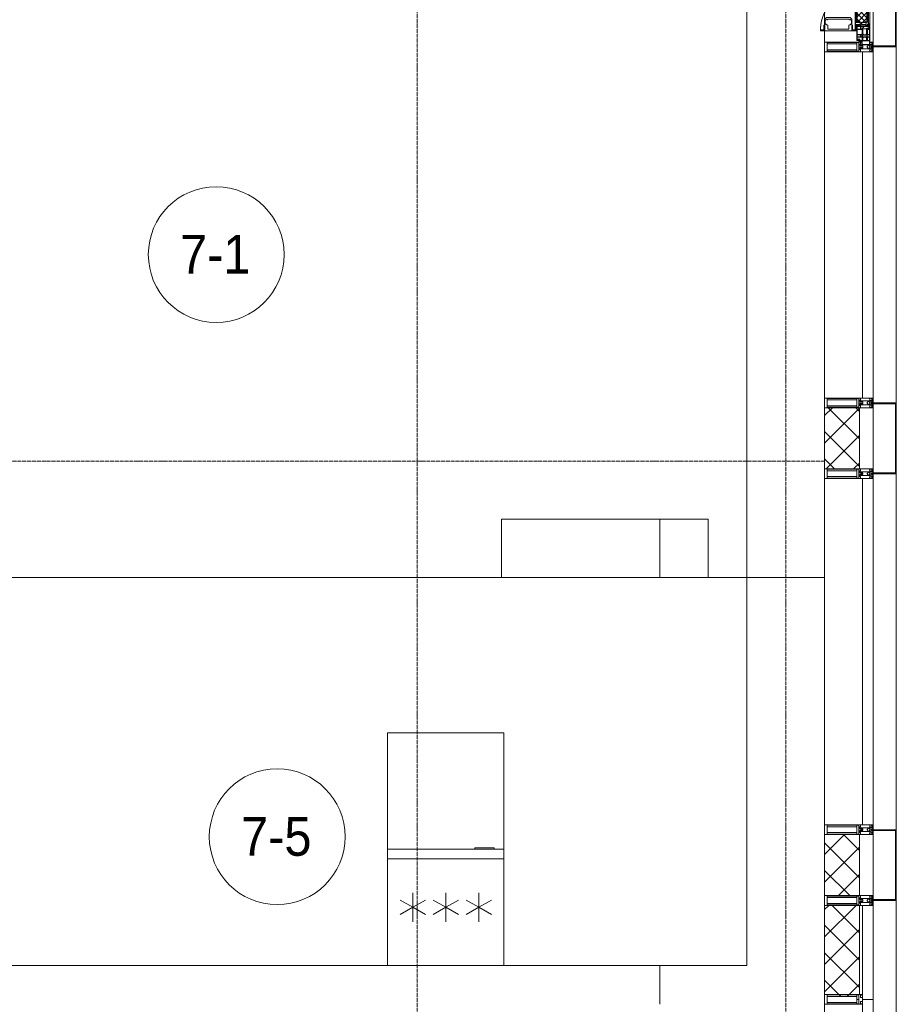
# Model space of a CAD drawing. Header units: millimetres. Extents: x 5617 to 125204, y 7718 to 237738.
# Tile 61 of 71: x 83289 to 87809, y 68000 to 73075. Entities that reach past the tile are written whole.
import ezdxf

# ---------------------------------------------------------------- set-up
doc = ezdxf.new("R2010")
doc.units = ezdxf.units.MM
for name, pattern in [('-D1-02х01', [3, 2, -1]), ('ADSK_Линия сетки', [25, 20, -2.5, 0, -2.5]), ('Линия сетки', [25, 20, -2.5, 0, -2.5])]:
    doc.linetypes.add(name, pattern=pattern)
for name, color, linetype, lineweight in [('Импосты витража', 7, 'Continuous', 18), ('Колонны', 7, 'Continuous', 18), ('Марки помещений', 7, 'Continuous', 20), ('Мебель', 7, 'Continuous', 18), ('Окна', 7, 'Continuous', 18), ('Оси', 7, 'Continuous', 9), ('Панели витража', 7, 'Continuous', 18), ('Перекрытия', 7, 'Continuous', 18), ('Стены', 7, 'Continuous', 18), ('Стены разрез', 7, 'Continuous', 40), ('Стены штриховка', 7, 'Continuous', 40), ('Электрооборудование', 7, 'Continuous', 18), ('Элементы узлов', 7, 'Continuous', 18)]:
    doc.layers.add(name, color=color, linetype=linetype, lineweight=lineweight)
doc.styles.add('Arial_3', font='arial.ttf', dxfattribs={"width": 0.9, "height": 200})
pattern_1 = [(45, (0, 0), (-70.71068, 70.71068), []), (135, (0, 0), (-70.71068, -70.71068), [])]

# ---------------------------------------------------------------- blocks, each defined once
blk = doc.blocks.new('MR_Зона обслуживания - MR_Зона обслуживания-2637598-МКСС_K3_L26__85_950_')
at = {"layer": 'Мебель', "color": 254, "lineweight": 9, "true_color": 0xcccccc}
for p, q in [((300, 600), (-300, 600)), ((-300, 600), (-300, 0)), ((300, 0), (300, 600)), ((-300, 0), (300, 0))]:
    blk.add_line(p, q, dxfattribs=at)
blk = doc.blocks.new('MR_Холодильник - Холодильник-2637597-МКСС_K3_L26__85_950_')
at = {"layer": 'Электрооборудование', "color": 253, "true_color": 0xaaaaaa}
for p, q in [((150, 300), (150, 306.1)), ((150, 306.1), (250, 306.1)), ((250, 306.1), (250, 300)), ((-300, 250), (-300, 300)), ((-300, 300), (300, 300)), ((250, 300), (150, 300)), ((300, 300), (300, 250)), ((300, 250), (-300, 250)), ((-300, -300), (-300, 250)), ((-300, 250), (300, 250)), ((300, 250), (300, -300)), ((-170, 75), (-170, 0)), ((0, 75), (0, 0)), ((170, 0), (170, 75)), ((-170, 0), (-235, 37.5)), ((-170, 0), (-105, 37.5)), ((0, 0), (-65, 37.5)), ((0, 0), (65, 37.5)), ((65, -37.5), (0, 0)), ((105, 37.5), (170, 0)), ((235, 37.5), (170, 0)), ((-235, -37.5), (-170, 0)), ((-105, -37.5), (-170, 0)), ((-170, 0), (-170, -75)), ((-65, -37.5), (0, 0)), ((0, 0), (0, -75)), ((170, 0), (105, -37.5)), ((170, 0), (235, -37.5)), ((170, -75), (170, 0)), ((300, -300), (-300, -300))]:
    blk.add_line(p, q, dxfattribs=at)
blk = doc.blocks.new('135_SLK_K3_AR_rvt-1-МКСС_K3_L26__85_950_')
at = {"layer": 'Перекрытия', "color": 254, "true_color": 0xcccccc}
for p, q in [((124050, 70200), (124050, 73500)), ((122783.5, 70200), (122783.5, 70500)), ((122783.5, 70500), (123849.5, 70500)), ((123849.5, 70500), (123849.5, 70200)), ((123849.5, 70200), (122783.5, 70200)), ((124050, 68200), (124050, 70200)), ((118550, 68200), (124050, 68200))]:
    blk.add_line(p, q, dxfattribs=at)
at = {"layer": 'Стены', "color": 254, "true_color": 0xcccccc}
for p, q in [((118550.4, 70200.4), (124450, 70200.4)), ((124450, 70199.6), (118550.4, 70199.6)), ((123849.5, 70200.4), (122783.5, 70200.4)), ((124450, 70200.4), (124050, 70200.4)), ((124050, 70199.6), (124450, 70199.6)), ((124450, 70199.6), (124450, 70200.4))]:
    blk.add_line(p, q, dxfattribs=at)
at = {"layer": 'Мебель', "color": 254, "lineweight": 18, "true_color": 0xe5e5e5}
blk.add_blockref('MR_Зона обслуживания - MR_Зона обслуживания-2637598-МКСС_K3_L26__85_950_', (122496.9, 68800), dxfattribs=at)
at = {"layer": 'Электрооборудование', "color": 253, "lineweight": 18, "true_color": 0xaaaaaa}
blk.add_blockref('MR_Холодильник - Холодильник-2637597-МКСС_K3_L26__85_950_', (122496.9, 68500), dxfattribs=at)
blk = doc.blocks.new('Rectangular Mullion - R_StandardFrame_50Wx250H-4206591-МКСС_K3_L26__85_950_')
at = {"layer": 'Импосты витража', "color": 254, "lineweight": 5, "true_color": 0xcccccc}
blk.add_line((124450, 68925), (124450, 70710), dxfattribs=at)
blk = doc.blocks.new('System Panel - A_PAN_Glass-6432908-МКСС_K3_L26__85_950_')
at = {"layer": 'Панели витража', "color": 254, "lineweight": 5, "true_color": 0xcccccc}
for p, q in [((650, 0), (-650, 0)), ((-650, 0), (-650, -55)), ((650, -55), (650, 0)), ((-636, -55), (650, -55))]:
    blk.add_line(p, q, dxfattribs=at)
blk = doc.blocks.new('Rectangular Mullion - R_StandardFrame_50Wx250H-4642226-МКСС_K3_L26__85_950_')
at = {"layer": 'Импосты витража', "color": 254, "lineweight": 5, "true_color": 0xcccccc}
blk.add_line((124450, 66725), (124450, 68000), dxfattribs=at)
blk = doc.blocks.new('Rectangular Mullion - 50Wx250H-3927046-МКСС_K3_L26__85_950_')
at = {"layer": 'Элементы узлов', "color": 254, "lineweight": 5, "true_color": 0xcccccc}
for p, q in [((0, 250), (-25, 250)), ((-25, 250), (-25, 237.3)), ((-25, 65.2), (-25, 250)), ((-25, 250), (0, 250)), ((-23, 237.3), (0, 237.3)), ((-23, 237.3), (0, 237.3)), ((-23, 237.3), (-23, 73.6)), ((0, 237.3), (-14.9, 237.3)), ((-14.9, 237.3), (-14.9, 84)), ((-14.9, 84), (-14.9, 237.3)), ((25, 250), (0, 250)), ((25, 250), (0, 250)), ((14.9, 237.3), (0, 237.3)), ((0, 237.3), (23, 237.3)), ((23, 237.3), (0, 237.3)), ((14.9, 84), (14.9, 237.3)), ((14.9, 84), (14.9, 237.3)), ((23, 237.3), (23, 73.6)), ((25, 237.3), (25, 250)), ((25, 65.2), (25, 250)), ((-25, 73.6), (-25, 65.2)), ((-25, 65.2), (-25, 60.2)), ((-10, 65.2), (-25, 65.2)), ((-25, 65.2), (-25, 60.2)), ((-25, 65.2), (-10, 65.2)), ((-10, 65.2), (-25, 65.2)), ((0, 84), (-23, 84)), ((-23, 84), (-23, 73.6)), ((0, 84), (-23, 84)), ((-23, 73.6), (0, 73.6)), ((0, 73.6), (-23, 73.6)), ((-0.5, 73.6), (-23, 73.6)), ((-14.9, 84), (0, 84)), ((-10, 55), (-14, 55)), ((-14, 55), (-10, 55)), ((-10, 55), (-10, 65.2)), ((-10, 65.2), (-10, 55)), ((-10, 55), (-10, 65.2)), ((-10, 55), (0, 55)), ((0, 55), (-10, 55)), ((0, 84), (14.9, 84)), ((23, 84), (0, 84)), ((0, 84), (0, 73.6)), ((0, 84), (23, 84)), ((0, 73.6), (0, 84)), ((0, 73.6), (23, 73.6)), ((23, 73.6), (0, 73.6)), ((0, 55), (10, 55)), ((0, 55), (10, 55)), ((0.5, 73.6), (23, 73.6)), ((10, 65.2), (10, 55)), ((25, 65.2), (10, 65.2)), ((10, 55), (10, 65.2)), ((10, 65.2), (25, 65.2)), ((10, 65.2), (25, 65.2)), ((10, 55), (10, 65.2)), ((10, 55), (14, 55)), ((10, 55), (14, 55)), ((23, 73.6), (23, 84)), ((25, 65.2), (25, 73.6)), ((25, 65.2), (25, 60.2)), ((25, 60.2), (25, 65.2))]:
    blk.add_line(p, q, dxfattribs=at)
for centre, start, end in [((-14, 69.1), 218.9723, 270), ((-14, 69.1), 218.9723, 270), ((-14, 69.1), 218.9723, 270), ((14, 69.1), 270, 321.0277), ((14, 69.1), 270, 321.0277), ((14, 69.1), 270, 321.0277)]:
    blk.add_arc(centre, 14.1, start, end, dxfattribs=at)
blk = doc.blocks.new('Rectangular Mullion - R_InvisibleFrame_50Wx250H-4642184-МКСС_K3_L26__85_950_')
at = {"layer": 'Импосты витража', "color": 254, "lineweight": 5, "true_color": 0xcccccc}
for p, q in [((-25, 73.6), (-25, 237.3)), ((25, 237.3), (25, 73.6))]:
    blk.add_line(p, q, dxfattribs=at)
blk = doc.blocks.new('Rectangular Mullion - 50Wx250H-2623690-МКСС_K3_L26__85_950_')
at = {"layer": 'Элементы узлов', "color": 254, "lineweight": 5, "true_color": 0xcccccc}
for p, q in [((-25, 65.2), (-25, 250)), ((-25, 250), (0, 250)), ((-23, 237.3), (0, 237.3)), ((-23, 237.3), (-23, 73.6)), ((-14.9, 84), (-14.9, 237.3)), ((25, 250), (0, 250)), ((23, 237.3), (0, 237.3)), ((14.9, 84), (14.9, 237.3)), ((23, 237.3), (23, 73.6)), ((25, 65.2), (25, 250)), ((-14, 65.2), (-25, 65.2)), ((0, 84), (-23, 84)), ((-0.5, 73.6), (-23, 73.6)), ((-14, 71.3), (-14, 65.2)), ((-10, 71.3), (-14, 71.3)), ((-10, 53), (-10, 71.3)), ((-8.7, 53), (-10, 53)), ((-10, 53), (-10, 17)), ((-8.7, 53), (-7, 54.7)), ((-7, 65.2), (-5.9, 67.3)), ((-7, 65.2), (-7, 54.7)), ((-4.1, 67.3), (-5.9, 67.3)), ((-4.1, 67.3), (-2.9, 65.1)), ((-2.9, 65.1), (-2.9, 54.6)), ((-1.3, 53), (-2.9, 54.6)), ((0, 53), (-1.3, 53)), ((0, 84), (23, 84)), ((0, 53), (1.3, 53)), ((0.5, 73.6), (23, 73.6)), ((1.3, 53), (2.9, 54.6)), ((4.1, 67.3), (2.9, 65.1)), ((2.9, 65.1), (2.9, 54.6)), ((4.1, 67.3), (5.9, 67.3)), ((7, 65.2), (5.9, 67.3)), ((7, 65.2), (7, 54.7)), ((8.7, 53), (7, 54.7)), ((8.7, 53), (10, 53)), ((10, 71.3), (14, 71.3)), ((10, 53), (10, 71.3)), ((10, 53), (10, 17)), ((14, 71.3), (14, 65.2)), ((14, 65.2), (25, 65.2)), ((-23.8, 14.6), (-25, 14.2)), ((-25, 0), (-25, 14.2)), ((-22.3, 17), (-23.8, 17)), ((-23.8, 17), (-23.8, 14.6)), ((-22.5, 10.6), (-23.8, 14.6)), ((-22.5, 10.6), (-23.7, 9.9)), ((-23.7, 1.3), (-23.7, 9.9)), ((-23.7, 1.3), (-11.8, 1.3)), ((-23.2, 10.2), (-22.5, 8)), ((-22.5, 8), (-22.5, 4.5)), ((-21.3, 4.5), (-22.5, 4.5)), ((-22.3, 17), (-22.3, 16)), ((-22.3, 16), (-21.3, 16)), ((-19, 17.6), (-21.3, 16)), ((-21.3, 4.5), (-21.3, 6.5)), ((-21.3, 6.5), (-14.2, 6.5)), ((-18.4, 16.6), (-19, 17.6)), ((-7.4, 16.6), (-18.4, 16.6)), ((-14.2, 6.5), (-14.2, 4.5)), ((-13.2, 4.5), (-14.2, 4.5)), ((-13.2, 4.5), (-12.2, 7.2)), ((-12.7, 7.6), (-11.3, 11.4)), ((-12.7, 7.6), (-11.8, 6.9)), ((-12.2, 9), (-12.2, 14.8)), ((-12.2, 14.8), (0, 14.8)), ((-11.8, 1.3), (-11.8, 6.9)), ((-10.5, 11.2), (-11.3, 11.4)), ((-10.5, 1.5), (-10.5, 11.2)), ((-4.8, 1.5), (-10.5, 1.5)), ((-10, 17), (-7.5, 17)), ((-8.5, 23), (-1.5, 30)), ((-8.5, 18.5), (-8.5, 23)), ((-7.5, 18.5), (-8.5, 18.5)), ((-7.5, 17), (-7.5, 18.5)), ((-7.4, 18), (-7.4, 16.6)), ((-2.6, 18), (-7.4, 18)), ((0, 8), (-4.8, 8)), ((-4.8, 1.5), (-4.8, 8)), ((-2.6, 18), (-2.6, 16.8)), ((-2.6, 16.8), (0, 16.8)), ((-1.5, 30), (0, 30)), ((1.5, 30), (0, 30)), ((2.6, 16.8), (0, 16.8)), ((0, 14.8), (0, 16.8)), ((0, 14.8), (0, 16.8)), ((12.2, 14.8), (0, 14.8)), ((0, 0), (0, 8)), ((0, 8), (4.8, 8)), ((0, 0), (0, 8)), ((8.5, 23), (1.5, 30)), ((2.6, 18), (2.6, 16.8)), ((2.6, 18), (7.4, 18)), ((4.8, 1.5), (4.8, 8)), ((4.8, 1.5), (10.5, 1.5)), ((7.4, 18), (7.4, 16.6)), ((7.4, 16.6), (18.4, 16.6)), ((7.5, 18.5), (8.5, 18.5)), ((7.5, 17), (7.5, 18.5)), ((10, 17), (7.5, 17)), ((8.5, 18.5), (8.5, 23)), ((10.5, 11.2), (11.3, 11.4)), ((10.5, 1.5), (10.5, 11.2)), ((12.7, 7.6), (11.3, 11.4)), ((12.7, 7.6), (11.8, 6.9)), ((11.8, 1.3), (11.8, 6.9)), ((23.7, 1.3), (11.8, 1.3)), ((12.2, 9), (12.2, 14.8)), ((13.2, 4.5), (12.2, 7.2)), ((13.2, 4.5), (14.2, 4.5)), ((21.3, 6.5), (14.2, 6.5)), ((14.2, 6.5), (14.2, 4.5)), ((18.4, 16.6), (19, 17.6)), ((19, 17.6), (21.3, 16)), ((22.3, 16), (21.3, 16)), ((21.3, 4.5), (21.3, 6.5)), ((21.3, 4.5), (22.5, 4.5)), ((22.3, 17), (22.3, 16)), ((22.3, 17), (23.8, 17)), ((22.5, 10.6), (23.8, 14.6)), ((22.5, 10.6), (23.7, 9.9)), ((23.2, 10.2), (22.5, 8)), ((22.5, 8), (22.5, 4.5)), ((23.7, 1.3), (23.7, 9.9)), ((23.8, 17), (23.8, 14.6)), ((23.8, 14.6), (25, 14.2)), ((25, 0), (25, 14.2)), ((-25, 0), (0, 0)), ((25, 0), (0, 0))]:
    blk.add_line(p, q, dxfattribs=at)
for centre, start, end in [((-0.5, 73.1), 360, 90), ((0.5, 73.1), 90, 180)]:
    blk.add_arc(centre, 0.5, start, end, dxfattribs=at)
blk = doc.blocks.new('Rectangular Mullion - R_StandardFrame_50Wx250H-4646277-МКСС_K3_L26__85_950_')
at = {"layer": 'Импосты витража', "color": 254, "lineweight": 5, "true_color": 0xcccccc}
for p, q in [((-25, 0), (-25, 250)), ((-25, 250), (25, 250)), ((25, 250), (25, 0)), ((0, 0), (-25, 0)), ((25, 0), (5, 0))]:
    blk.add_line(p, q, dxfattribs=at)
blk = doc.blocks.new('Rectangular Mullion - R_StandardFrame_50Wx250H-4641129-МКСС_K3_L26__85_950_')
at = {"layer": 'Импосты витража', "color": 254, "lineweight": 5, "true_color": 0xcccccc}
for p, q in [((-25, 0), (-25, 250)), ((-25, 250), (25, 250)), ((25, 250), (25, 0)), ((-5, 0), (-25, 0)), ((25, 0), (0, 0))]:
    blk.add_line(p, q, dxfattribs=at)
blk = doc.blocks.new('System Panel - A_PAN_Glass-6432910-МКСС_K3_L26__85_950_')
at = {"layer": 'Панели витража', "color": 254, "lineweight": 5, "true_color": 0xcccccc}
for p, q in [((892.5, 0), (-892.5, 0)), ((-892.5, 0), (-892.5, -55)), ((892.5, -55), (892.5, 0)), ((-892.5, -55), (892.5, -55))]:
    blk.add_line(p, q, dxfattribs=at)
blk = doc.blocks.new('Rectangular Mullion - R_StandardFrame_50Wx250H-V32-МКСС_K3_L26__85_950_')
at = {"layer": 'Импосты витража', "color": 254, "lineweight": 5, "true_color": 0xcccccc}
for p, q in [((-25, 0), (-25, 250)), ((-25, 250), (25, 250)), ((25, 250), (25, 0)), ((0, 0), (-25, 0)), ((25, 0), (5, 0))]:
    blk.add_line(p, q, dxfattribs=at)
blk = doc.blocks.new('A_PAN_Створка - 383мм-6432921-МКСС_K3_L26__85_950_')
at = {"layer": 'Панели витража', "lineweight": 5, "true_color": 0xcccccc}
h = blk.add_hatch(dxfattribs=at)
h.set_pattern_fill('FP_6', color=254, style=0, pattern_type=2)
h.set_pattern_definition([(135, (73117.5, -124700), (-14.1421356, -14.1421356), []), (225, (73117.5, -124700), (14.1421356, -14.1421356), [])])
h.paths.add_polyline_path([(57.2, -60.8), (57.2, -36.4), (54.9, -34.1), (54.5, -31.8), (-54.5, -31.8), (-54.9, -34.1), (-57.2, -36.4), (-57.2, -60.8), (-54.6, -63.4), (-53.6, -82.7), (54.6, -81.8), (54.6, -63.4)])
at = {"layer": 'Окна', "color": 254, "lineweight": 5, "true_color": 0xcccccc}
for p, q in [((-67.9, -17), (-171, -17)), ((-171, -17), (-171, -57)), ((-171, -18.5), (-153.5, -18.5)), ((-153.5, -18.5), (-152, -20)), ((-152, -20), (-152, -73.5)), ((-150.5, -17), (-150.5, -29.4)), ((-132.4, -18.6), (-150.5, -18.6)), ((-150.5, -29.4), (-132.4, -29.4)), ((-150.5, -33.6), (-150.5, -68)), ((-136.3, -33.6), (-150.5, -33.6)), ((-137.2, -31), (-135.8, -35)), ((-132.5, -31), (-137.2, -31)), ((-132.1, -36.8), (-135.8, -35)), ((-132.1, -49), (-135.8, -50.8)), ((-132.5, -31.9), (-133.4, -33.7)), ((-133.4, -33.7), (-130.1, -35.3)), ((-133.4, -52), (-130.1, -50.4)), ((-132.5, -31.9), (-132.5, -31)), ((-132.4, -29.4), (-132.4, -18.6)), ((-132.1, -49), (-132.1, -36.8)), ((-131, -18.2), (-131, -29.5)), ((-120.8, -18.2), (-131, -18.2)), ((-131, -29.5), (-120.8, -29.5)), ((-131, -30.9), (-131, -33)), ((-120.8, -30.9), (-131, -30.9)), ((-129.4, -34.6), (-131, -33)), ((-130.1, -35.3), (-129.4, -34.6)), ((-130.1, -35.3), (-130.1, -50.4)), ((-130.1, -50.4), (-129.4, -51.1)), ((-122.4, -34.6), (-120.8, -33)), ((-121.7, -35.3), (-122.4, -34.6)), ((-121.7, -50.4), (-122.4, -51.1)), ((-118.4, -33.7), (-121.7, -35.3)), ((-121.7, -35.3), (-121.7, -50.4)), ((-118.4, -52), (-121.7, -50.4)), ((-120.8, -18.2), (-120.8, -29.5)), ((-120.8, -30.9), (-120.8, -33)), ((-119.7, -36.8), (-115.9, -35)), ((-119.7, -49), (-119.7, -36.8)), ((-119.7, -49), (-115.9, -50.8)), ((-119.3, -18.6), (-92.5, -18.6)), ((-119.3, -29.4), (-119.3, -18.6)), ((-92.5, -29.4), (-119.3, -29.4)), ((-119.3, -31), (-114.6, -31)), ((-119.3, -31.9), (-119.3, -31)), ((-119.3, -31.9), (-118.4, -33.7)), ((-114.6, -31), (-115.9, -35)), ((-94.1, -33.5), (-115.4, -33.5)), ((-89.9, -35.1), (-94.1, -33.5)), ((-92.5, -18.6), (-92.5, -29.4)), ((-90.8, -18.5), (-90.8, -29.4)), ((-87.3, -18.5), (-90.8, -18.5)), ((-90.8, -29.4), (-85.9, -29.4)), ((-89.9, -32.5), (-89.9, -35.1)), ((-85.9, -32.5), (-89.9, -32.5)), ((-89.9, -35.1), (-89.9, -50.9)), ((-87.3, -20.4), (-87.3, -18.5)), ((-87.3, -20.4), (-87.3, -21.9)), ((-84.8, -20.4), (-87.3, -20.4)), ((-87.3, -21.9), (-85.9, -21.9)), ((-85.9, -18.2), (-85.9, -20.4)), ((-75.9, -18.2), (-85.9, -18.2)), ((-85.9, -21.9), (-85.9, -29.4)), ((-85.9, -29.4), (-85.9, -32.5)), ((-85.9, -53.5), (-78, -45.6)), ((-83.4, -20.4), (-84.8, -20.4)), ((-70, -33.8), (-83.4, -20.4)), ((-78, -84), (-78, -23.5)), ((-78, -23.5), (-67.9, -23.5)), ((-78, -36.8), (-70, -36.8)), ((-78, -45.6), (-78, -36.8)), ((-75.9, -21.5), (-75.9, -18.2)), ((-75.9, -21.5), (-75.9, -23.5)), ((-74.9, -21.5), (-75.9, -21.5)), ((-75.9, -23.5), (-73, -23.5)), ((-74.9, -17.9), (-74.9, -21.5)), ((-68.9, -17.9), (-74.9, -17.9)), ((-67.2, -29.3), (-73, -23.5)), ((-61.4, -23.5), (-70, -32.1)), ((-70, -32.1), (-70, -62.5)), ((-70, -36.8), (-70, -33.8)), ((-68.9, -21.5), (-68.9, -17.9)), ((-67.9, -21.5), (-68.9, -21.5)), ((67.9, -17), (-67.9, -17)), ((-61.4, -23.5), (-67.9, -17)), ((-67.9, -17), (-67.9, -23.5)), ((-67.9, -17), (67.9, -17)), ((-67.9, -21.5), (-67.9, -23.5)), ((-67.9, -23.5), (-64.6, -26.8)), ((-67.9, -23.5), (-64.6, -26.8)), ((-64.6, -26.8), (-67.2, -29.3)), ((-64.6, -26.8), (-61.4, -23.5)), ((61.4, -23.5), (-61.4, -23.5)), ((67.9, -17), (61.4, -23.5)), ((70, -32.1), (61.4, -23.5)), ((61.4, -23.5), (64.6, -26.8)), ((67.9, -23.5), (64.6, -26.8)), ((64.6, -26.8), (67.9, -23.5)), ((64.6, -26.8), (67.2, -29.3)), ((67.2, -29.3), (73, -23.5)), ((67.9, -23.5), (67.9, -17)), ((171, -17), (67.9, -17)), ((67.9, -21.5), (67.9, -23.5)), ((67.9, -21.5), (68.9, -21.5)), ((67.9, -23.5), (78, -23.5)), ((68.9, -17.9), (74.9, -17.9)), ((68.9, -21.5), (68.9, -17.9)), ((70, -33.8), (83.4, -20.4)), ((70, -62.5), (70, -32.1)), ((70, -36.8), (70, -33.8)), ((78, -36.8), (70, -36.8)), ((75.9, -23.5), (73, -23.5)), ((74.9, -17.9), (74.9, -21.5)), ((74.9, -21.5), (75.9, -21.5)), ((75.9, -18.2), (85.9, -18.2)), ((75.9, -21.5), (75.9, -18.2)), ((75.9, -21.5), (75.9, -23.5)), ((78, -23.5), (78, -84)), ((78, -45.6), (78, -36.8)), ((85.9, -53.5), (78, -45.6)), ((83.4, -20.4), (84.8, -20.4)), ((84.8, -20.4), (87.3, -20.4)), ((85.9, -18.2), (85.9, -20.4)), ((85.9, -21.9), (85.9, -29.4)), ((87.3, -21.9), (85.9, -21.9)), ((85.9, -29.4), (85.9, -32.5)), ((90.8, -29.4), (85.9, -29.4)), ((85.9, -32.5), (89.9, -32.5)), ((87.3, -18.5), (90.8, -18.5)), ((87.3, -20.4), (87.3, -18.5)), ((87.3, -20.4), (87.3, -21.9)), ((89.9, -32.5), (89.9, -35.1)), ((89.9, -35.1), (94.1, -33.5)), ((89.9, -35.1), (89.9, -50.9)), ((90.8, -18.5), (90.8, -29.4)), ((92.5, -18.6), (92.5, -29.4)), ((119.3, -18.6), (92.5, -18.6)), ((92.5, -29.4), (119.3, -29.4)), ((94.1, -33.5), (115.4, -33.5)), ((114.6, -31), (115.9, -35)), ((119.3, -31), (114.6, -31)), ((119.7, -36.8), (115.9, -35)), ((119.7, -49), (115.9, -50.8)), ((119.3, -31.9), (118.4, -33.7)), ((118.4, -33.7), (121.7, -35.3)), ((118.4, -52), (121.7, -50.4)), ((119.3, -29.4), (119.3, -18.6)), ((119.3, -31.9), (119.3, -31)), ((119.7, -49), (119.7, -36.8)), ((120.8, -18.2), (120.8, -29.5)), ((120.8, -18.2), (131, -18.2)), ((131, -29.5), (120.8, -29.5)), ((120.8, -30.9), (120.8, -33)), ((120.8, -30.9), (131, -30.9)), ((122.4, -34.6), (120.8, -33)), ((121.7, -35.3), (122.4, -34.6)), ((121.7, -35.3), (121.7, -50.4)), ((121.7, -50.4), (122.4, -51.1)), ((129.4, -34.6), (131, -33)), ((130.1, -35.3), (129.4, -34.6)), ((130.1, -50.4), (129.4, -51.1)), ((133.4, -33.7), (130.1, -35.3)), ((130.1, -35.3), (130.1, -50.4)), ((133.4, -52), (130.1, -50.4)), ((131, -18.2), (131, -29.5)), ((131, -30.9), (131, -33)), ((132.1, -36.8), (135.8, -35)), ((132.1, -49), (132.1, -36.8)), ((132.1, -49), (135.8, -50.8)), ((132.4, -18.6), (150.5, -18.6)), ((132.4, -29.4), (132.4, -18.6)), ((150.5, -29.4), (132.4, -29.4)), ((132.5, -31), (137.2, -31)), ((132.5, -31.9), (132.5, -31)), ((132.5, -31.9), (133.4, -33.7)), ((137.2, -31), (135.8, -35)), ((136.3, -33.6), (150.5, -33.6)), ((150.5, -17), (150.5, -29.4)), ((150.5, -33.6), (150.5, -68)), ((153.5, -18.5), (152, -20)), ((152, -20), (152, -73.5)), ((171, -18.5), (153.5, -18.5)), ((171, -57), (171, -17)), ((-171, -55.5), (-152, -55.5)), ((-171, -57), (-156, -57)), ((-153, -60), (-153, -73.5)), ((-153, -73.5), (-150, -73.5)), ((-136.4, -52.4), (-150.5, -52.4)), ((-150.5, -56.6), (-132.4, -56.6)), ((-150.5, -68), (-143.5, -68)), ((-150.5, -69.5), (-150.5, -73.5)), ((-145, -69.5), (-150.5, -69.5)), ((-150, -73.5), (-150, -84)), ((-150, -84), (-78, -84)), ((-148.5, -81), (-148.5, -82.5)), ((-143.5, -81), (-148.5, -81)), ((-148.5, -82.5), (-132.4, -82.5)), ((-145, -69.5), (-145, -79.5)), ((-143.5, -68), (-143.5, -81)), ((-137.2, -54.8), (-135.8, -50.8)), ((-132.5, -54.8), (-137.2, -54.8)), ((-132.5, -53.8), (-133.4, -52)), ((-132.5, -53.8), (-132.5, -54.8)), ((-132.4, -56.6), (-132.4, -82.5)), ((-129.4, -51.1), (-131, -52.7)), ((-131, -55.1), (-131, -52.7)), ((-120.8, -55.1), (-131, -55.1)), ((-131, -56.5), (-131, -62.6)), ((-131, -56.5), (-120.8, -56.5)), ((-120.8, -62.6), (-131, -62.6)), ((-131, -64.6), (-120.8, -64.6)), ((-131, -82.5), (-131, -64.6)), ((-131, -82.5), (-120.8, -82.5)), ((-122.4, -51.1), (-120.8, -52.7)), ((-120.8, -55.1), (-120.8, -52.7)), ((-120.8, -56.5), (-120.8, -62.6)), ((-120.8, -82.5), (-120.8, -64.6)), ((-119.3, -53.8), (-118.4, -52)), ((-119.3, -53.8), (-119.3, -54.8)), ((-119.3, -54.8), (-114.6, -54.8)), ((-119.3, -56.6), (-119.3, -82.5)), ((-92.5, -56.6), (-119.3, -56.6)), ((-119.3, -82.5), (-92.5, -82.5)), ((-114.6, -54.8), (-115.9, -50.8)), ((-94.1, -52.5), (-115.3, -52.5)), ((-89.9, -50.9), (-94.1, -52.5)), ((-92.5, -56.6), (-92.5, -82.5)), ((-73.9, -87.5), (-91.5, -87.5)), ((-91.5, -87.5), (-91.5, -92)), ((-91.5, -92), (91.5, -92)), ((-90.8, -56.6), (-85.9, -56.6)), ((-90.8, -62.7), (-90.8, -56.6)), ((-80.4, -62.7), (-90.8, -62.7)), ((-90.8, -64.6), (-90.8, -82.5)), ((-80.1, -64.6), (-90.8, -64.6)), ((-90.8, -82.5), (-79.5, -82.5)), ((-89.9, -52.2), (-89.9, -50.9)), ((-89.9, -52.2), (-88.6, -53.5)), ((-85.9, -53.5), (-88.6, -53.5)), ((-85.9, -56.6), (-85.9, -53.5)), ((-78, -84), (-85, -84)), ((-85, -84), (-85, -87.5)), ((-85, -87.5), (-78, -87.5)), ((-80.4, -61.1), (-80.4, -62.7)), ((-78, -61.1), (-80.4, -61.1)), ((-80.1, -66.1), (-80.1, -64.6)), ((-78, -66.1), (-80.1, -66.1)), ((-79.5, -80.6), (-78, -80.6)), ((-79.5, -82.5), (-79.5, -80.6)), ((-78, -66.1), (-78, -61.1)), ((-78, -87.5), (-78, -84)), ((-78, -84), (-73.9, -84)), ((-70, -62.5), (-73.9, -62.5)), ((-73.9, -62.5), (-73.9, -87.5)), ((73.9, -62.5), (70, -62.5)), ((73.9, -87.5), (73.9, -62.5)), ((73.9, -84), (78, -84)), ((91.5, -87.5), (73.9, -87.5)), ((78, -61.1), (80.4, -61.1)), ((78, -66.1), (78, -61.1)), ((78, -66.1), (80.1, -66.1)), ((79.5, -80.6), (78, -80.6)), ((78, -87.5), (78, -84)), ((78, -84), (85, -84)), ((78, -84), (150, -84)), ((85, -87.5), (78, -87.5)), ((79.5, -82.5), (79.5, -80.6)), ((90.8, -82.5), (79.5, -82.5)), ((80.1, -64.6), (90.8, -64.6)), ((80.1, -66.1), (80.1, -64.6)), ((80.4, -61.1), (80.4, -62.7)), ((80.4, -62.7), (90.8, -62.7)), ((85, -84), (85, -87.5)), ((85.9, -53.5), (88.6, -53.5)), ((85.9, -56.6), (85.9, -53.5)), ((90.8, -56.6), (85.9, -56.6)), ((89.9, -52.2), (88.6, -53.5)), ((89.9, -50.9), (94.1, -52.5)), ((89.9, -52.2), (89.9, -50.9)), ((90.8, -62.7), (90.8, -56.6)), ((90.8, -64.6), (90.8, -82.5)), ((91.5, -92), (91.5, -87.5)), ((92.5, -56.6), (119.3, -56.6)), ((92.5, -56.6), (92.5, -82.5)), ((119.3, -82.5), (92.5, -82.5)), ((94.1, -52.5), (115.3, -52.5)), ((114.6, -54.8), (115.9, -50.8)), ((119.3, -54.8), (114.6, -54.8)), ((119.3, -53.8), (118.4, -52)), ((119.3, -53.8), (119.3, -54.8)), ((119.3, -56.6), (119.3, -82.5)), ((122.4, -51.1), (120.8, -52.7)), ((120.8, -55.1), (120.8, -52.7)), ((120.8, -55.1), (131, -55.1)), ((120.8, -56.5), (120.8, -62.6)), ((131, -56.5), (120.8, -56.5)), ((120.8, -62.6), (131, -62.6)), ((120.8, -82.5), (120.8, -64.6)), ((131, -64.6), (120.8, -64.6)), ((131, -82.5), (120.8, -82.5)), ((129.4, -51.1), (131, -52.7)), ((131, -55.1), (131, -52.7)), ((131, -56.5), (131, -62.6)), ((131, -82.5), (131, -64.6)), ((150.5, -56.6), (132.4, -56.6)), ((132.4, -56.6), (132.4, -82.5)), ((148.5, -82.5), (132.4, -82.5)), ((132.5, -53.8), (133.4, -52)), ((132.5, -53.8), (132.5, -54.8)), ((132.5, -54.8), (137.2, -54.8)), ((137.2, -54.8), (135.8, -50.8)), ((136.4, -52.4), (150.5, -52.4)), ((143.5, -68), (143.5, -81)), ((150.5, -68), (143.5, -68)), ((143.5, -81), (148.5, -81)), ((145, -69.5), (150.5, -69.5)), ((145, -69.5), (145, -79.5)), ((148.5, -81), (148.5, -82.5)), ((150, -84), (150, -73.5)), ((150, -73.5), (153, -73.5)), ((150.5, -69.5), (150.5, -73.5)), ((171, -55.5), (152, -55.5)), ((153, -73.5), (153, -60)), ((156, -57), (171, -57))]:
    blk.add_line(p, q, dxfattribs=at)
at = {"layer": 'Окна', "color": 7, "lineweight": 5, "true_color": 0xf4f4f4}
for p, q in [((95.1, -87.5), (95.1, -105.1)), ((99.6, -87.5), (95.1, -87.5)), ((97.9, -95.6), (95.1, -95.6)), ((97.9, -95.6), (97.9, -109.6)), ((99.6, -270.5), (99.6, -87.5)), ((39.7, -109), (31.1, -117.6)), ((31.1, -117.6), (31.1, -240.4)), ((41.4, -123.8), (39.1, -124.2)), ((39.1, -179), (39.1, -124.2)), ((70.1, -109), (39.7, -109)), ((41.4, -123.8), (43.5, -121.7)), ((45, -113.3), (42.3, -118.2)), ((42.3, -118.2), (43.5, -121.7)), ((45.9, -111.2), (45, -113.3)), ((63.3, -111.2), (45.9, -111.2)), ((64.1, -113), (63.3, -111.2)), ((64.1, -113), (66.7, -117)), ((66.7, -117), (68.6, -118.3)), ((68.6, -118.3), (68.6, -121.6)), ((68.6, -121.6), (71.1, -124.1)), ((70.1, -105.1), (70.1, -109)), ((95.1, -105.1), (70.1, -105.1)), ((71.1, -124.1), (89.5, -124.1)), ((74.1, -109.6), (74.1, -105.1)), ((89.1, -109.6), (74.1, -109.6)), ((89.1, -105.1), (89.1, -109.6)), ((89.5, -124.1), (90.6, -125.2)), ((90.6, -125.2), (90.6, -232.8)), ((93.1, -109.6), (93.1, -105.1)), ((97.9, -109.6), (93.1, -109.6)), ((39.1, -179), (39.1, -233.8)), ((39.7, -249), (31.1, -240.4)), ((41.4, -234.2), (39.1, -233.8)), ((70.1, -249), (39.7, -249)), ((41.4, -234.2), (43.5, -236.3)), ((42.3, -239.8), (43.5, -236.3)), ((45, -244.7), (42.3, -239.8)), ((45.9, -246.8), (45, -244.7)), ((63.3, -246.8), (45.9, -246.8)), ((64.1, -245), (63.3, -246.8)), ((64.1, -245), (66.7, -241)), ((66.7, -241), (68.6, -239.7)), ((68.6, -236.4), (71.1, -233.9)), ((68.6, -239.7), (68.6, -236.4)), ((70.1, -252.9), (70.1, -249)), ((95.1, -252.9), (70.1, -252.9)), ((71.1, -233.9), (89.5, -233.9)), ((74.1, -248.4), (74.1, -252.9)), ((89.1, -248.4), (74.1, -248.4)), ((89.1, -252.9), (89.1, -248.4)), ((89.5, -233.9), (90.6, -232.8)), ((93.1, -248.4), (93.1, -252.9)), ((97.9, -248.4), (93.1, -248.4)), ((95.1, -270.5), (95.1, -252.9)), ((97.9, -262.4), (97.9, -248.4)), ((97.9, -262.4), (95.1, -262.4)), ((99.6, -270.5), (95.1, -270.5))]:
    blk.add_line(p, q, dxfattribs=at)
at = {"layer": 'Окна', "color": 254, "lineweight": 5, "true_color": 0xcccccc}
for centre, start, end in [((-156, -60), 0, 90), ((156, -60), 90, 180)]:
    blk.add_arc(centre, 3, start, end, dxfattribs=at)
at = {"layer": 'Окна', "color": 254, "linetype": '-D1-02х01', "lineweight": 5, "true_color": 0xcccccc}
blk.add_arc((91.4, -87.5), 183, 181.4091, 271.1445, dxfattribs=at)
at = {"layer": 'Элементы узлов', "color": 254, "lineweight": 5, "true_color": 0xcccccc}
for p, q in [((-70, -32.1), (-61.4, -23.5)), ((-70, -62.5), (-70, -32.1)), ((-67.8, -38.3), (-65.7, -37.4)), ((-67.8, -55.7), (-67.8, -38.3)), ((-65.7, -37.4), (-60.8, -34.7)), ((61.4, -23.5), (-61.4, -23.5)), ((-60.8, -34.7), (-57.3, -35.9)), ((-55.2, -33.8), (-57.3, -35.9)), ((-54.9, -34.1), (-57.2, -36.4)), ((-57.2, -36.4), (-57.2, -60.8)), ((-55.2, -33.8), (-54.8, -31.5)), ((-54.9, -25.8), (-53.9, -24.8)), ((-54.9, -29.5), (-54.9, -25.8)), ((-53.9, -30.5), (-54.9, -29.5)), ((-54.5, -31.8), (-54.9, -34.1)), ((0, -31.5), (-54.8, -31.5)), ((54.5, -31.8), (-54.5, -31.8)), ((-53.9, -24.8), (53.9, -24.8)), ((53.9, -30.5), (-53.9, -30.5)), ((0, -31.5), (54.8, -31.5)), ((54.9, -25.8), (53.9, -24.8)), ((53.9, -30.5), (54.9, -29.5)), ((54.9, -34.1), (54.5, -31.8)), ((55.2, -33.8), (54.8, -31.5)), ((54.9, -29.5), (54.9, -25.8)), ((57.2, -36.4), (54.9, -34.1)), ((55.2, -33.8), (57.3, -35.9)), ((57.2, -60.8), (57.2, -36.4)), ((60.8, -34.7), (57.3, -35.9)), ((65.7, -37.4), (60.8, -34.7)), ((70, -32.1), (61.4, -23.5)), ((67.8, -38.3), (65.7, -37.4)), ((67.8, -55.7), (67.8, -38.3)), ((70, -62.5), (70, -32.1)), ((-91.5, -87.5), (-73.9, -87.5)), ((-91.5, -92), (-91.5, -87.5)), ((-91.5, -92), (91.5, -92)), ((-83.4, -90.3), (-83.4, -87.5)), ((-83.4, -90.3), (-69.4, -90.3)), ((-73.9, -62.5), (-70, -62.5)), ((-73.9, -87.5), (-73.9, -62.5)), ((-69.4, -66.5), (-73.9, -66.5)), ((-73.9, -81.5), (-69.4, -81.5)), ((-69.4, -85.5), (-73.9, -85.5)), ((-69.4, -81.5), (-69.4, -66.5)), ((-69.4, -90.3), (-69.4, -85.5)), ((-61.7, -62.5), (-67.9, -62.5)), ((-67.9, -62.5), (-67.9, -89.3)), ((-67.9, -89.3), (-66.9, -90.3)), ((-66, -56.5), (-67.8, -55.7)), ((-66.9, -90.3), (-57.4, -90.3)), ((-66, -56.5), (-62, -59.1)), ((-62, -59.1), (-60.7, -61)), ((-61.7, -64.9), (-61.7, -62.5)), ((-60.1, -67.7), (-61.7, -64.9)), ((-60.7, -61), (-57.4, -61)), ((-56.4, -67.7), (-60.1, -67.7)), ((-57.4, -61), (-54.9, -63.5)), ((-57.4, -90.3), (-56.4, -89.4)), ((-57.2, -60.8), (-54.6, -63.4)), ((-56.4, -89.4), (-56.4, -67.7)), ((-54.9, -63.5), (-54.9, -81.9)), ((-54.9, -81.9), (-53.8, -83)), ((-54.9, -85.6), (-53.9, -84.6)), ((-54.9, -89.3), (-54.9, -85.6)), ((-53.9, -90.3), (-54.9, -89.3)), ((-54.6, -63.4), (-54.6, -81.8)), ((-54.6, -81.8), (-53.6, -82.7)), ((-53.9, -84.6), (53.9, -84.6)), ((53.9, -90.3), (-53.9, -90.3)), ((53.8, -83), (-53.8, -83)), ((-53.6, -82.7), (53.6, -82.7)), ((53.6, -82.7), (54.6, -81.8)), ((54.9, -81.9), (53.8, -83)), ((54.9, -85.6), (53.9, -84.6)), ((53.9, -90.3), (54.9, -89.3)), ((54.6, -63.4), (57.2, -60.8)), ((54.6, -81.8), (54.6, -63.4)), ((57.4, -61), (54.9, -63.5)), ((54.9, -63.5), (54.9, -81.9)), ((54.9, -89.3), (54.9, -85.6)), ((56.4, -67.7), (60.1, -67.7)), ((56.4, -89.4), (56.4, -67.7)), ((57.4, -90.3), (56.4, -89.4)), ((60.7, -61), (57.4, -61)), ((66.9, -90.3), (57.4, -90.3)), ((60.1, -67.7), (61.7, -64.9)), ((62, -59.1), (60.7, -61)), ((61.7, -62.5), (67.9, -62.5)), ((61.7, -64.9), (61.7, -62.5)), ((66, -56.5), (62, -59.1)), ((66, -56.5), (67.8, -55.7)), ((67.9, -89.3), (66.9, -90.3)), ((67.9, -62.5), (67.9, -89.3)), ((69.4, -66.5), (73.9, -66.5)), ((69.4, -81.5), (69.4, -66.5)), ((73.9, -81.5), (69.4, -81.5)), ((69.4, -85.5), (73.9, -85.5)), ((69.4, -90.3), (69.4, -85.5)), ((83.4, -90.3), (69.4, -90.3)), ((73.9, -62.5), (70, -62.5)), ((73.9, -87.5), (73.9, -62.5)), ((91.5, -87.5), (73.9, -87.5)), ((83.4, -90.3), (83.4, -87.5)), ((91.5, -92), (91.5, -87.5))]:
    blk.add_line(p, q, dxfattribs=at)
blk = doc.blocks.new('Rectangular Mullion - R_StandardFrame_50Wx250H-4158761-МКСС_K3_L26__85_950_')
at = {"layer": 'Импосты витража', "color": 254, "lineweight": 5, "true_color": 0xcccccc}
for p, q in [((124450, 73047.4), (124450, 73275)), ((124450, 72960), (124450, 73017.9))]:
    blk.add_line(p, q, dxfattribs=at)
blk = doc.blocks.new('Rectangular Mullion - R_StandardFrame_50Wx250H-V34-МКСС_K3_L26__85_950_')
at = {"layer": 'Импосты витража', "color": 254, "lineweight": 5, "true_color": 0xcccccc}
for p, q in [((-25, 57), (-25, 250)), ((-25, 250), (25, 250)), ((25, 250), (25, 0)), ((-25, 0), (-25, 17)), ((-5, 0), (-25, 0)), ((25, 0), (0, 0))]:
    blk.add_line(p, q, dxfattribs=at)
blk = doc.blocks.new('A_OGR_PAN_Отлив - A_OGR_PAN_Отлив-5675961-МКСС_K3_L26__85_950_')
at = {"layer": 'Колонны', "color": 254, "lineweight": 5, "true_color": 0xcccccc}
blk.add_line((-917.5, -120), (917.5, -120), dxfattribs=at)
blk = doc.blocks.new('A_SLK_PAN_Type1 - Прямой тип панели-5878945-МКСС_K3_L26__85_950_')
at = {"layer": 'Колонны', "color": 254, "lineweight": 5, "true_color": 0xcccccc}
for p, q in [((-177.5, 0), (-182.5, 0)), ((-182.5, 0), (-182.5, -120)), ((-177.5, -115), (-177.5, 0)), ((157.5, 0), (-157.5, 0)), ((177.5, 0), (177.5, -115)), ((182.5, 0), (177.5, 0)), ((182.5, -120), (182.5, 0)), ((-182.5, -120), (182.5, -120)), ((177.5, -115), (-177.5, -115))]:
    blk.add_line(p, q, dxfattribs=at)
blk = doc.blocks.new('A_SLK_PAN_Type1 - Прямой тип панели с перфорацией Ф1_1-6627220-МКСС_K3_L26__85_950_')
at = {"layer": 'Колонны', "color": 254, "lineweight": 5, "true_color": 0xcccccc}
for p, q in [((-177.5, 0), (-182.5, 0)), ((-182.5, 0), (-182.5, -120)), ((-177.5, -115), (-177.5, 0)), ((157.5, 0), (-157.5, 0)), ((177.5, 0), (177.5, -115)), ((182.5, 0), (177.5, 0)), ((182.5, -120), (182.5, 0)), ((-182.5, -120), (182.5, -120)), ((177.5, -115), (-177.5, -115))]:
    blk.add_line(p, q, dxfattribs=at)
blk = doc.blocks.new('135_SLK_K3_AR_FCD_rvt-1-МКСС_K3_L26__85_950_')
at = {"layer": 'Стены разрез', "lineweight": 5, "true_color": 0xcccccc}
h = blk.add_hatch(dxfattribs=at)
h.set_pattern_fill('FP_5', color=254, style=0, pattern_type=2)
h.set_pattern_definition(pattern_1)
h.paths.add_polyline_path([(124630, 70760), (124630, 71075), (124450, 71075), (124450, 70760)])
h = blk.add_hatch(dxfattribs=at)
h.set_pattern_fill('FP_5', color=254, style=0, pattern_type=2)
h.set_pattern_definition(pattern_1)
h.paths.add_polyline_path([(124630, 68560), (124630, 68875), (124450, 68875), (124450, 68560)])
h = blk.add_hatch(dxfattribs=at)
h.set_pattern_fill('FP_5', color=254, style=0, pattern_type=2)
h.set_pattern_definition(pattern_1)
h.paths.add_polyline_path([(124486.8, 68039.9), (124616, 68039.9), (124616, 68048), (124626.4, 68048), (124626.4, 68050), (124630, 68050), (124630, 68510), (124450, 68510), (124450, 68050), (124462.7, 68050), (124462.7, 68039.9)])
at = {"layer": 'Перекрытия', "color": 254, "lineweight": 5, "true_color": 0xcccccc}
for p, q in [((123600, 70500), (123600, 70200)), ((123600, 68200), (123600, 68000))]:
    blk.add_line(p, q, dxfattribs=at)
at = {"layer": 'Стены разрез', "color": 254, "lineweight": 9, "true_color": 0xcccccc}
for p, q in [((124450, 71075), (124450, 70760)), ((124630, 71075), (124450, 71075)), ((124630, 70760), (124630, 71075)), ((124450, 70760), (124630, 70760)), ((124450, 68875), (124450, 68560)), ((124630, 68875), (124450, 68875)), ((124630, 68560), (124630, 68875)), ((124450, 68560), (124630, 68560)), ((124450, 68510), (124450, 68050)), ((124700, 68510), (124450, 68510)), ((124700, 68025), (124700, 68510)), ((124645, 68025), (124700, 68025))]:
    blk.add_line(p, q, dxfattribs=at)
at = {"layer": 'Стены штриховка', "color": 254, "lineweight": 9, "true_color": 0xcccccc}
for p, q in [((124630, 68050), (124630, 68510)), ((124645, 68039), (124645, 68510))]:
    blk.add_line(p, q, dxfattribs=at)
at = {"layer": 'Импосты витража', "color": 254, "lineweight": 5, "true_color": 0xcccccc}
for name, p in [('Rectangular Mullion - R_StandardFrame_50Wx250H-4158761-МКСС_K3_L26__85_950_', (0, 0)), ('Rectangular Mullion - R_StandardFrame_50Wx250H-4206591-МКСС_K3_L26__85_950_', (0, 2200)), ('Rectangular Mullion - R_StandardFrame_50Wx250H-4206591-МКСС_K3_L26__85_950_', (0, 0)), ('Rectangular Mullion - R_StandardFrame_50Wx250H-4642226-МКСС_K3_L26__85_950_', (0, 0))]:
    blk.add_blockref(name, p, dxfattribs=at)
at = {"layer": 'Импосты витража', "color": 254, "lineweight": 5, "true_color": 0xcccccc, "extrusion": (0, 0, -1), "rotation": 270.0000000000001}
for name, p in [('Rectangular Mullion - 50Wx250H-2623690-МКСС_K3_L26__85_950_', (-124700, 72935)), ('Rectangular Mullion - R_StandardFrame_50Wx250H-V34-МКСС_K3_L26__85_950_', (-124700, 72935)), ('Rectangular Mullion - 50Wx250H-2623690-МКСС_K3_L26__85_950_', (-124700, 71100)), ('Rectangular Mullion - R_StandardFrame_50Wx250H-V32-МКСС_K3_L26__85_950_', (-124700, 71100)), ('Rectangular Mullion - 50Wx250H-2623690-МКСС_K3_L26__85_950_', (-124700, 70735)), ('Rectangular Mullion - R_StandardFrame_50Wx250H-4641129-МКСС_K3_L26__85_950_', (-124700, 70735)), ('Rectangular Mullion - 50Wx250H-2623690-МКСС_K3_L26__85_950_', (-124700, 68900)), ('Rectangular Mullion - R_StandardFrame_50Wx250H-4646277-МКСС_K3_L26__85_950_', (-124700, 68900)), ('Rectangular Mullion - 50Wx250H-2623690-МКСС_K3_L26__85_950_', (-124700, 68535)), ('Rectangular Mullion - R_StandardFrame_50Wx250H-4641129-МКСС_K3_L26__85_950_', (-124700, 68535)), ('Rectangular Mullion - 50Wx250H-3927046-МКСС_K3_L26__85_950_', (-124700, 68025)), ('Rectangular Mullion - R_InvisibleFrame_50Wx250H-4642184-МКСС_K3_L26__85_950_', (-124700, 68025))]:
    blk.add_blockref(name, p, dxfattribs=at)
at = {"layer": 'Колонны', "color": 254, "lineweight": 5, "true_color": 0xcccccc}
for name, p, rotation in [('A_SLK_PAN_Type1 - Прямой тип панели с перфорацией Ф1_1-6627220-МКСС_K3_L26__85_950_', (124700, 73117.5), 89.99999999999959), ('A_OGR_PAN_Отлив - A_OGR_PAN_Отлив-5675961-МКСС_K3_L26__85_950_', (124700, 72017.5), 89.9999999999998), ('A_SLK_PAN_Type1 - Прямой тип панели-5878945-МКСС_K3_L26__85_950_', (124700, 70917.5), 89.99999999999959), ('A_OGR_PAN_Отлив - A_OGR_PAN_Отлив-5675961-МКСС_K3_L26__85_950_', (124700, 69817.5), 89.9999999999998), ('A_SLK_PAN_Type1 - Прямой тип панели-5878945-МКСС_K3_L26__85_950_', (124700, 68717.5), 89.99999999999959), ('A_OGR_PAN_Отлив - A_OGR_PAN_Отлив-5675961-МКСС_K3_L26__85_950_', (124700, 67617.5), 89.9999999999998)]:
    blk.add_blockref(name, p, dxfattribs=dict(at, rotation=rotation))
at = {"layer": 'Панели витража', "color": 254, "lineweight": 5, "true_color": 0xcccccc, "rotation": 269.9999999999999}
for name, p in [('A_PAN_Створка - 383мм-6432921-МКСС_K3_L26__85_950_', (124700, 73117.5)), ('System Panel - A_PAN_Glass-6432910-МКСС_K3_L26__85_950_', (124700, 72017.5)), ('System Panel - A_PAN_Glass-6432910-МКСС_K3_L26__85_950_', (124700, 69817.5)), ('System Panel - A_PAN_Glass-6432908-МКСС_K3_L26__85_950_', (124700, 67375))]:
    blk.add_blockref(name, p, dxfattribs=at)
blk = doc.blocks.new('050_Марка_Помещение - Номер-620969-МКСС_K3_L26__85_950_')
at = {"layer": 'Марки помещений'}
blk.add_circle((0, 0), 3.5, dxfattribs=at)

msp = doc.modelspace()

# ---------------------------------------------------------------- linework, layer by layer
at = {"layer": 'Оси', "linetype": 'Линия сетки'}
for p, q in [((85339.2, 55989.9), (85339.2, 77400)), ((87239.2, 55989.9), (87239.2, 77400))]:
    msp.add_line(p, q, dxfattribs=at)
at = {"layer": 'Оси', "linetype": 'ADSK_Линия сетки'}
msp.add_line((87439.2, 70800), (26968.8, 70800), dxfattribs=at)

# ---------------------------------------------------------------- block references
at = {"lineweight": 5}
for name in ['135_SLK_K3_AR_FCD_rvt-1-МКСС_K3_L26__85_950_', '135_SLK_K3_AR_rvt-1-МКСС_K3_L26__85_950_']:
    msp.add_blockref(name, (-37010.8, 0), dxfattribs=at)
at = {"layer": 'Марки помещений', "xscale": 99.99999999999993, "yscale": 99.99999999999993, "zscale": 99.99999999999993}
for p in [(84302.5, 71864.3), (84616.9, 68863.9)]:
    msp.add_blockref('050_Марка_Помещение - Номер-620969-МКСС_K3_L26__85_950_', p, dxfattribs=at)

# ---------------------------------------------------------------- texts
at = {"layer": 'Марки помещений', "lineweight": 9, "char_height": 200, "width": 447.342, "attachment_point": 1, "style": 'Arial_3'}
for s, insert in [('7-1', (84115.9, 71966)), ('7-5', (84430.4, 68965.6))]:
    msp.add_mtext(s, dxfattribs=dict(at, insert=insert))

doc.saveas('drawing.dxf')
